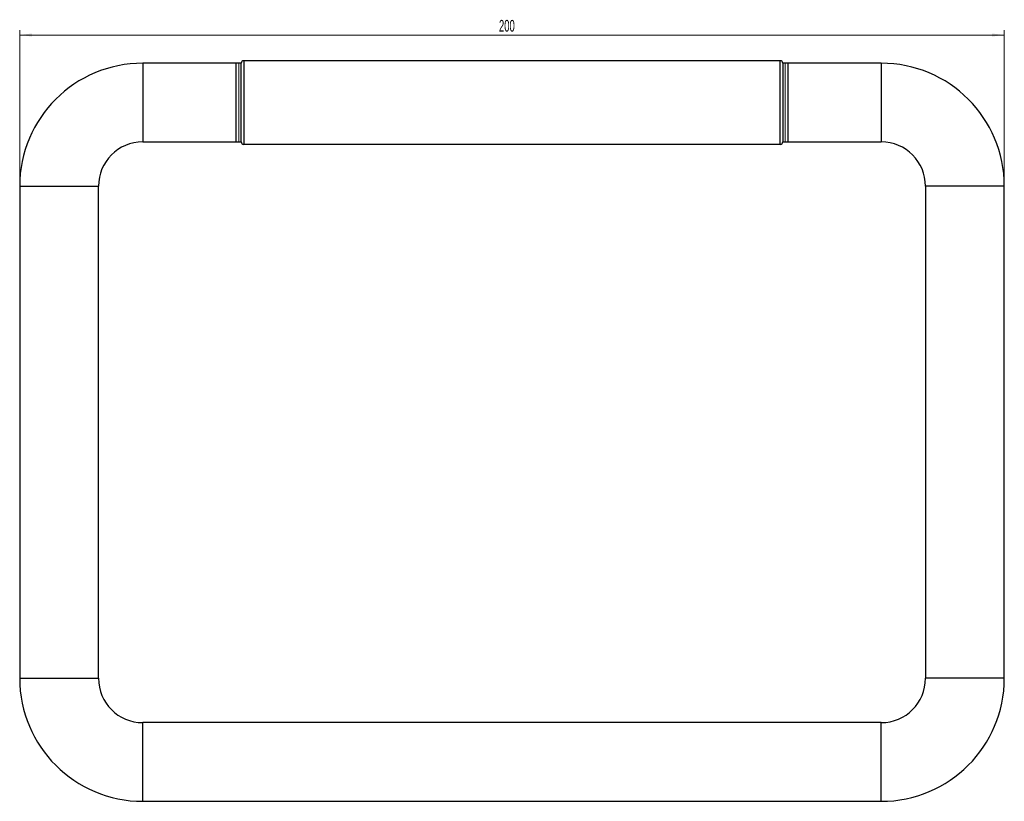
# Model space of a CAD drawing. Header units: millimetres. Extents: x -232 to 226, y 12 to 400.
# Tile 2 of 7: x -232 to -32, y 241 to 400. Entities that reach past the tile are written whole.
import ezdxf

# ---------------------------------------------------------------- set-up
doc = ezdxf.new("R2010")
doc.units = ezdxf.units.MM
doc.styles.add('SLDTEXTSTYLE0', font='TXT', dxfattribs={"width": 0.605})
doc.dimstyles.new('SLDDIMSTYLE0', dxfattribs={"dimtxt": 2.311487, "dimasz": 2.5, "dimexe": 0, "dimexo": 0.0625, "dimgap": 0.577872, "dimtad": 1, "dimrnd": 1e-09, "dimzin": 12, "dimdsep": 46, "dimtxsty": 'SLDTEXTSTYLE0', "dimsah": 1, "dimcen": 0.09, "dimadec": 0, "dimazin": 3, "dimtfac": 1, "dimtofl": 0, "dimtmove": 0, "dimatfit": 3, "dimfxl": 1, "dimfrac": 2, "dimtolj": 1, "dimtzin": 12, "dimarcsym": 0})

# ---------------------------------------------------------------- blocks, each defined once
blk = doc.blocks.new('_D')
at = {"color": 7, "linetype": 'Continuous', "lineweight": 18}
for p, q in [((-231.71, 367.08), (-231.71, 397.8)), ((-231.71, 396.8), (-31.71, 396.8)), ((-31.71, 367.08), (-31.71, 397.8))]:
    blk.add_line(p, q, dxfattribs=at)
for points in [[(-231.71, 396.8), (-229.21, 396.49), (-229.21, 397.11)], [(-31.71, 396.8), (-34.21, 397.11), (-34.21, 396.49)]]:
    blk.add_solid(points, dxfattribs=at)
at = {"color": 7, "linetype": 'Continuous', "lineweight": 18, "insert": (-134.36, 399.87), "char_height": 2.381, "attachment_point": 1, "style": 'SLDTEXTSTYLE0'}
blk.add_mtext('200', dxfattribs=at)

msp = doc.modelspace()

# ---------------------------------------------------------------- linework, layer by layer
at = {"color": 7, "linetype": 'Continuous', "lineweight": 25}
for p, q in [((-187.211, 391.076), (-206.711, 391.076)), ((-186.711, 391.076), (-187.711, 391.076)), ((-187.711, 383.695), (-187.711, 391.076)), ((-186.711, 375.076), (-186.711, 391.076)), ((-186.211, 391.576), (-186.211, 374.576)), ((-77.211, 391.576), (-186.211, 391.576)), ((-77.211, 374.576), (-77.211, 391.576)), ((-75.711, 391.076), (-76.711, 391.076)), ((-76.711, 391.076), (-76.711, 375.076)), ((-56.711, 391.076), (-76.211, 391.076)), ((-75.711, 391.076), (-75.711, 375.076)), ((-187.711, 375.076), (-187.711, 383.695)), ((-206.711, 375.076), (-187.211, 375.076)), ((-187.711, 375.076), (-186.711, 375.076)), ((-77.211, 374.576), (-186.211, 374.576)), ((-76.711, 375.076), (-75.711, 375.076)), ((-76.211, 375.076), (-56.711, 375.076)), ((-231.711, 366.076), (-231.711, 266.076)), ((-215.711, 266.076), (-215.711, 366.076)), ((-47.711, 366.076), (-47.711, 266.076)), ((-31.711, 266.076), (-31.711, 366.076)), ((-56.711, 257.076), (-206.711, 257.076)), ((-206.711, 241.076), (-56.711, 241.076))]:
    msp.add_line(p, q, dxfattribs=at)
at = {"color": 8, "linetype": 'Continuous', "lineweight": 25}
for p, q in [((-206.711, 391.076), (-206.711, 375.076)), ((-56.711, 391.076), (-56.711, 375.076)), ((-231.711, 366.076), (-215.711, 366.076)), ((-31.711, 366.076), (-47.711, 366.076)), ((-231.711, 266.076), (-215.711, 266.076)), ((-31.711, 266.076), (-47.711, 266.076)), ((-206.711, 241.076), (-206.711, 257.076)), ((-56.711, 241.076), (-56.711, 257.076))]:
    msp.add_line(p, q, dxfattribs=at)
at = {"color": 144, "linetype": 'Continuous', "lineweight": 18}
for p, q in [((-187.211, 391.076), (-187.211, 375.076)), ((-186.711, 383.695), (-186.711, 391.076)), ((-76.711, 391.076), (-76.711, 375.076)), ((-76.211, 391.076), (-76.211, 375.076)), ((-186.711, 375.076), (-186.711, 383.695))]:
    msp.add_line(p, q, dxfattribs=at)
at = {"color": 7, "linetype": 'Continuous', "lineweight": 25}
for centre, radius, start, end in [((-206.711, 366.076), 25, 90, 180), ((-186.211, 391.076), 0.5, 90, 180), ((-77.211, 391.076), 0.5, 0, 90), ((-56.711, 366.076), 25, 0, 90), ((-206.711, 366.076), 9, 90, 180), ((-186.211, 375.076), 0.5, 180, 270), ((-77.211, 375.076), 0.5, 270, 0), ((-56.711, 366.076), 9, 0, 90), ((-206.711, 266.076), 25, 180, 270), ((-206.711, 266.076), 9, 180, 270), ((-56.711, 266.076), 9, 270, 0), ((-56.711, 266.076), 25, 270, 0)]:
    msp.add_arc(centre, radius, start, end, dxfattribs=at)

# ---------------------------------------------------------------- dimensions: what is measured, and where the dimension line sits
at = {"color": 7, "linetype": 'Continuous', "lineweight": 18}
dim = msp.add_linear_dim(base=(-31.711, 396.802), p1=(-231.711, 366.076), p2=(-31.711, 366.076), dimstyle='SLDDIMSTYLE0', dxfattribs=at)
dim.commit()
dim.dimension.update_dxf_attribs({"geometry": '_D', "text_midpoint": (-131.711, 396.802), "dimtype": 160})

doc.saveas('drawing.dxf')
